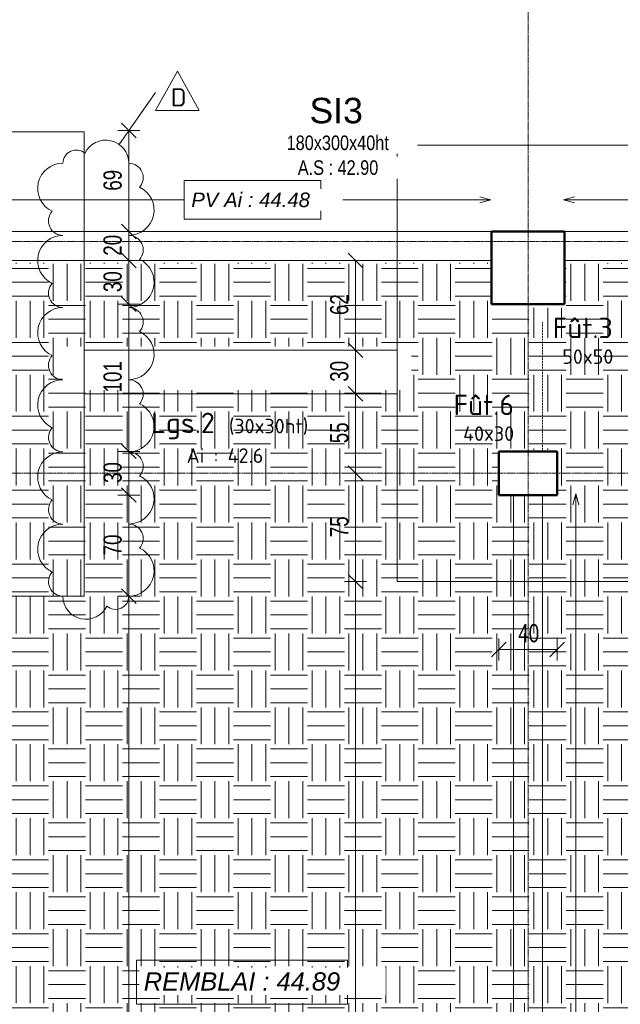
# Model space of a CAD drawing. Header units: millimetres. Extents: x 3690 to 285311, y -2348 to 78336.
# Tile 7 of 46: x 67713 to 71839, y 58089 to 64855. Entities that reach past the tile are written whole.
import ezdxf

# ---------------------------------------------------------------- set-up
doc = ezdxf.new("R2010")
doc.units = ezdxf.units.MM
doc.linetypes.add('Ligne de quadrillage', pattern=[22.225, 12.7, -3.175, 3.175, -3.175])
doc.linetypes.add('tiret perso', pattern=[2.6, 1.3, -1.3])
for name, color, linetype, lineweight in [('A-ANNO-DIMS', 211, 'Continuous', 9), ('A-ANNO-DIMS-50', 211, 'Continuous', 9), ('A-DETL', 90, 'Continuous', 5), ('A-DETL-GENF', 92, 'Continuous', 5), ('A-WALL', 113, 'Continuous', 9), ('G-ANNO-REVC', 71, 'Continuous', 9), ('G-ANNO-REVC-IDEN', 71, 'Continuous', 9), ('G-ANNO-TEXT', 231, 'Continuous', 9), ('S-BEAM', 12, 'Continuous', 5), ('S-BEAM-IDEN', 2, 'Continuous', 9), ('S-COLS', 52, 'Continuous', 5), ('S-COLS-IDEN', 171, 'Continuous', 9), ('S-FNDN', 32, 'Continuous', 9), ('S-FNDN-IDEN', 2, 'Continuous', 9), ('S-GRID', 1, 'Continuous', 9)]:
    doc.layers.add(name, color=color, linetype=linetype, lineweight=lineweight)
doc.styles.add('Arial Narrow_5', font='ARIALN.TTF', dxfattribs={"width": 0.9, "height": 125})
doc.styles.add('Arial_6', font='arial.ttf', dxfattribs={"width": 0.8, "height": 100})
doc.styles.add('Arial_7', font='arial.ttf', dxfattribs={"height": 175})
doc.styles.add('Arial_I', font='ariali.ttf', dxfattribs={"height": 125})
doc.styles.add('Arial_I_1', font='ariali.ttf', dxfattribs={"height": 100})
doc.styles.add('ISOCPEUR', font='isocpeur.ttf', dxfattribs={"height": 100})
doc.styles.add('ISOCPEUR_1', font='isocpeur.ttf', dxfattribs={"height": 125})
doc.styles.add('ISOCPEUR_B', font='txt', dxfattribs={"height": 140})
doc.dimstyles.new('AB6_1_50_-_GB', dxfattribs={"dimscale": 304.8, "dimtxt": 127.928872, "dimasz": 0.328084, "dimexe": 0.246063, "dimexo": 0.0625, "dimgap": 0.04101, "dimtad": 1, "dimdec": 0, "dimlfac": 0.1, "dimdsep": 46, "dimtxsty": 'Arial Narrow_5', "dimblk1": 'OBLIQUE', "dimblk2": 'OBLIQUE', "dimsah": 1, "dimcen": 0.09, "dimazin": 0, "dimtfac": 1, "dimtdec": 4, "dimtix": 1, "dimtmove": 0, "dimatfit": 3, "dimfxl": 0.246063, "dimfxlon": 1, "dimtvp": 1, "dimtolj": 1, "dimtzin": 0, "dimarcsym": 2})

# ---------------------------------------------------------------- blocks, each defined once
blk = doc.blocks.new('DIMBLOCK113-Fondations variante')
at = {"layer": 'A-ANNO-DIMS-50'}
for p, q in [((71005.5, 60527.7), (71005.5, 60602.7)), ((71405.5, 60527.7), (71405.5, 60602.7)), ((71005.5, 60527.7), (71405.5, 60527.7)), ((71005.5, 60527.7), (71005.5, 60452.7)), ((71405.5, 60527.7), (71405.5, 60452.7))]:
    blk.add_line(p, q, dxfattribs=at)
at = {"layer": 'A-ANNO-DIMS-50', "lineweight": 18}
for p, q in [((71005.5, 60527.7), (71055.5, 60577.7)), ((71405.5, 60527.7), (71455.5, 60577.7)), ((71005.5, 60527.7), (70955.5, 60477.7)), ((71405.5, 60527.7), (71355.5, 60477.7))]:
    blk.add_line(p, q, dxfattribs=at)
at = {"layer": 'A-ANNO-DIMS-50', "color": 0, "insert": (71138.4, 60701.8), "char_height": 125, "width": 160.825, "attachment_point": 1, "line_spacing_factor": 0.974696, "style": 'Arial Narrow_5'}
blk.add_mtext('40', dxfattribs=at)
blk = doc.blocks.new('_Oblique')
at = {"color": 0, "linetype": 'ByBlock', "lineweight": -2}
blk.add_line((-0.5, -0.5), (0.5, 0.5), dxfattribs=at)
blk = doc.blocks.new('DIMBLOCK256-Fondations variante')
at = {"layer": 'A-ANNO-DIMS-50', "lineweight": 18}
for p, q in [((70019.9, 60993.6), (69969.9, 61043.6)), ((70019.9, 60993.6), (70069.9, 60943.6)), ((70019.9, 54235.4), (69969.9, 54285.4)), ((70019.9, 54235.4), (70069.9, 54185.4))]:
    blk.add_line(p, q, dxfattribs=at)
at = {"layer": 'A-ANNO-DIMS-50'}
for p, q in [((70019.9, 60993.6), (69944.9, 60993.6)), ((70019.9, 54235.4), (70019.9, 60993.6)), ((70019.9, 60993.6), (70094.9, 60993.6)), ((70019.9, 54235.4), (69944.9, 54235.4)), ((70019.9, 54235.4), (70094.9, 54235.4))]:
    blk.add_line(p, q, dxfattribs=at)
at = {"layer": 'A-ANNO-DIMS-50', "color": 0, "insert": (69845.8, 57514), "char_height": 125, "width": 241.237, "attachment_point": 1, "rotation": 90, "line_spacing_factor": 0.974696, "style": 'Arial Narrow_5'}
blk.add_mtext('676', dxfattribs=at)
blk = doc.blocks.new('DIMBLOCK257-Fondations variante')
at = {"layer": 'A-ANNO-DIMS-50', "lineweight": 18}
for p, q in [((70019.9, 61738.6), (69969.9, 61788.6)), ((70019.9, 61738.6), (70069.9, 61688.6)), ((70019.9, 60993.6), (69969.9, 61043.6)), ((70019.9, 60993.6), (70069.9, 60943.6))]:
    blk.add_line(p, q, dxfattribs=at)
at = {"layer": 'A-ANNO-DIMS-50'}
for p, q in [((70019.9, 61738.6), (69944.9, 61738.6)), ((70019.9, 60993.6), (70019.9, 61738.6)), ((70019.9, 61738.6), (70094.9, 61738.6)), ((70019.9, 60993.6), (69944.9, 60993.6)), ((70019.9, 60993.6), (70094.9, 60993.6))]:
    blk.add_line(p, q, dxfattribs=at)
at = {"layer": 'A-ANNO-DIMS-50', "color": 0, "insert": (69845.8, 61299), "char_height": 125, "width": 160.825, "attachment_point": 1, "rotation": 90, "line_spacing_factor": 0.974696, "style": 'Arial Narrow_5'}
blk.add_mtext('75', dxfattribs=at)
blk = doc.blocks.new('DIMBLOCK258-Fondations variante')
at = {"layer": 'A-ANNO-DIMS-50', "lineweight": 18}
for p, q in [((70019.9, 62284.4), (69969.9, 62334.4)), ((70019.9, 62284.4), (70069.9, 62234.4)), ((70019.9, 61738.6), (69969.9, 61788.6)), ((70019.9, 61738.6), (70069.9, 61688.6))]:
    blk.add_line(p, q, dxfattribs=at)
at = {"layer": 'A-ANNO-DIMS-50'}
for p, q in [((70019.9, 62284.4), (69944.9, 62284.4)), ((70019.9, 61738.6), (70019.9, 62284.4)), ((70019.9, 62284.4), (70094.9, 62284.4)), ((70019.9, 61738.6), (69944.9, 61738.6)), ((70019.9, 61738.6), (70094.9, 61738.6))]:
    blk.add_line(p, q, dxfattribs=at)
at = {"layer": 'A-ANNO-DIMS-50', "color": 0, "insert": (69845.8, 61944.5), "char_height": 125, "width": 160.825, "attachment_point": 1, "rotation": 90, "line_spacing_factor": 0.974696, "style": 'Arial Narrow_5'}
blk.add_mtext('55', dxfattribs=at)
blk = doc.blocks.new('DIMBLOCK259-Fondations variante')
at = {"layer": 'A-ANNO-DIMS-50', "lineweight": 18}
for p, q in [((70019.9, 62584.4), (69969.9, 62634.4)), ((70019.9, 62584.4), (70069.9, 62534.4)), ((70019.9, 62284.4), (69969.9, 62334.4)), ((70019.9, 62284.4), (70069.9, 62234.4))]:
    blk.add_line(p, q, dxfattribs=at)
at = {"layer": 'A-ANNO-DIMS-50'}
for p, q in [((70019.9, 62584.4), (69944.9, 62584.4)), ((70019.9, 62284.4), (70019.9, 62584.4)), ((70019.9, 62584.4), (70094.9, 62584.4)), ((70019.9, 62284.4), (69944.9, 62284.4)), ((70019.9, 62284.4), (70094.9, 62284.4))]:
    blk.add_line(p, q, dxfattribs=at)
at = {"layer": 'A-ANNO-DIMS-50', "color": 0, "insert": (69845.8, 62367.4), "char_height": 125, "width": 160.825, "attachment_point": 1, "rotation": 90, "line_spacing_factor": 0.974696, "style": 'Arial Narrow_5'}
blk.add_mtext('30', dxfattribs=at)
blk = doc.blocks.new('DIMBLOCK260-Fondations variante')
at = {"layer": 'A-ANNO-DIMS-50'}
for p, q in [((70019.9, 63200.2), (69944.9, 63200.2)), ((70019.9, 62584.4), (70019.9, 63200.2)), ((70019.9, 63200.2), (70094.9, 63200.2)), ((70019.9, 62584.4), (69944.9, 62584.4)), ((70019.9, 62584.4), (70094.9, 62584.4))]:
    blk.add_line(p, q, dxfattribs=at)
at = {"layer": 'A-ANNO-DIMS-50', "lineweight": 18}
for p, q in [((70019.9, 63200.2), (69969.9, 63250.2)), ((70019.9, 63200.2), (70069.9, 63150.2)), ((70019.9, 62584.4), (69969.9, 62634.4)), ((70019.9, 62584.4), (70069.9, 62534.4))]:
    blk.add_line(p, q, dxfattribs=at)
at = {"layer": 'A-ANNO-DIMS-50', "color": 0, "insert": (69845.8, 62825.3), "char_height": 125, "width": 160.825, "attachment_point": 1, "rotation": 90, "line_spacing_factor": 0.974696, "style": 'Arial Narrow_5'}
blk.add_mtext('62', dxfattribs=at)
blk = doc.blocks.new('DIMBLOCK272-Fondations variante')
at = {"layer": 'A-ANNO-DIMS-50', "lineweight": 18}
for p, q in [((68462.9, 64093.6), (68412.9, 64143.6)), ((68462.9, 64093.6), (68512.9, 64043.6)), ((68462.9, 63400.2), (68412.9, 63450.2)), ((68462.9, 63400.2), (68512.9, 63350.2))]:
    blk.add_line(p, q, dxfattribs=at)
at = {"layer": 'A-ANNO-DIMS-50'}
for p, q in [((68462.9, 64093.6), (68387.9, 64093.6)), ((68462.9, 64093.6), (68462.9, 63400.2)), ((68462.9, 64093.6), (68537.9, 64093.6)), ((68462.9, 63400.2), (68387.9, 63400.2)), ((68462.9, 63400.2), (68537.9, 63400.2))]:
    blk.add_line(p, q, dxfattribs=at)
at = {"layer": 'A-ANNO-DIMS-50', "color": 0, "insert": (68288.8, 63679.9), "char_height": 125, "width": 160.825, "attachment_point": 1, "rotation": 90, "line_spacing_factor": 0.974696, "style": 'Arial Narrow_5'}
blk.add_mtext('69', dxfattribs=at)
blk = doc.blocks.new('DIMBLOCK273-Fondations variante')
at = {"layer": 'A-ANNO-DIMS-50'}
for p, q in [((68462.9, 63400.2), (68387.9, 63400.2)), ((68462.9, 63400.2), (68462.9, 63200.2)), ((68462.9, 63400.2), (68537.9, 63400.2)), ((68462.9, 63200.2), (68387.9, 63200.2)), ((68462.9, 63200.2), (68537.9, 63200.2))]:
    blk.add_line(p, q, dxfattribs=at)
at = {"layer": 'A-ANNO-DIMS-50', "lineweight": 18}
for p, q in [((68462.9, 63400.2), (68412.9, 63450.2)), ((68462.9, 63400.2), (68512.9, 63350.2)), ((68462.9, 63200.2), (68412.9, 63250.2)), ((68462.9, 63200.2), (68512.9, 63150.2))]:
    blk.add_line(p, q, dxfattribs=at)
at = {"layer": 'A-ANNO-DIMS-50', "color": 0, "insert": (68288.8, 63233.2), "char_height": 125, "width": 160.825, "attachment_point": 1, "rotation": 90, "line_spacing_factor": 0.974696, "style": 'Arial Narrow_5'}
blk.add_mtext('20', dxfattribs=at)
blk = doc.blocks.new('DIMBLOCK274-Fondations variante')
at = {"layer": 'A-ANNO-DIMS-50'}
for p, q in [((68462.9, 63200.2), (68387.9, 63200.2)), ((68462.9, 63200.2), (68462.9, 62900.2)), ((68462.9, 63200.2), (68537.9, 63200.2)), ((68462.9, 62900.2), (68387.9, 62900.2)), ((68462.9, 62900.2), (68537.9, 62900.2))]:
    blk.add_line(p, q, dxfattribs=at)
at = {"layer": 'A-ANNO-DIMS-50', "lineweight": 18}
for p, q in [((68462.9, 63200.2), (68412.9, 63250.2)), ((68462.9, 63200.2), (68512.9, 63150.2)), ((68462.9, 62900.2), (68412.9, 62950.2)), ((68462.9, 62900.2), (68512.9, 62850.2))]:
    blk.add_line(p, q, dxfattribs=at)
at = {"layer": 'A-ANNO-DIMS-50', "color": 0, "insert": (68288.8, 62983.2), "char_height": 125, "width": 160.825, "attachment_point": 1, "rotation": 90, "line_spacing_factor": 0.974696, "style": 'Arial Narrow_5'}
blk.add_mtext('30', dxfattribs=at)
blk = doc.blocks.new('DIMBLOCK275-Fondations variante')
at = {"layer": 'A-ANNO-DIMS-50', "lineweight": 18}
for p, q in [((68462.9, 62900.2), (68412.9, 62950.2)), ((68462.9, 62900.2), (68512.9, 62850.2)), ((68462.9, 61888.6), (68412.9, 61938.6)), ((68462.9, 61888.6), (68512.9, 61838.6))]:
    blk.add_line(p, q, dxfattribs=at)
at = {"layer": 'A-ANNO-DIMS-50'}
for p, q in [((68462.9, 62900.2), (68387.9, 62900.2)), ((68462.9, 62900.2), (68462.9, 61888.6)), ((68462.9, 62900.2), (68537.9, 62900.2)), ((68462.9, 61888.6), (68387.9, 61888.6)), ((68462.9, 61888.6), (68537.9, 61888.6))]:
    blk.add_line(p, q, dxfattribs=at)
at = {"layer": 'A-ANNO-DIMS-50', "color": 0, "insert": (68288.8, 62293.9), "char_height": 125, "width": 241.237, "attachment_point": 1, "rotation": 90, "line_spacing_factor": 0.974696, "style": 'Arial Narrow_5'}
blk.add_mtext('101', dxfattribs=at)
blk = doc.blocks.new('DIMBLOCK276-Fondations variante')
at = {"layer": 'A-ANNO-DIMS-50', "lineweight": 18}
for p, q in [((68462.9, 61888.6), (68412.9, 61938.6)), ((68462.9, 61888.6), (68512.9, 61838.6)), ((68462.9, 61588.6), (68412.9, 61638.6)), ((68462.9, 61588.6), (68512.9, 61538.6))]:
    blk.add_line(p, q, dxfattribs=at)
at = {"layer": 'A-ANNO-DIMS-50'}
for p, q in [((68462.9, 61888.6), (68387.9, 61888.6)), ((68462.9, 61888.6), (68462.9, 61588.6)), ((68462.9, 61888.6), (68537.9, 61888.6)), ((68462.9, 61588.6), (68387.9, 61588.6)), ((68462.9, 61588.6), (68537.9, 61588.6))]:
    blk.add_line(p, q, dxfattribs=at)
at = {"layer": 'A-ANNO-DIMS-50', "color": 0, "insert": (68288.8, 61671.5), "char_height": 125, "width": 160.825, "attachment_point": 1, "rotation": 90, "line_spacing_factor": 0.974696, "style": 'Arial Narrow_5'}
blk.add_mtext('30', dxfattribs=at)
blk = doc.blocks.new('DIMBLOCK277-Fondations variante')
at = {"layer": 'A-ANNO-DIMS-50', "lineweight": 18}
for p, q in [((68462.9, 61588.6), (68412.9, 61638.6)), ((68462.9, 61588.6), (68512.9, 61538.6)), ((68462.9, 60893.6), (68412.9, 60943.6)), ((68462.9, 60893.6), (68512.9, 60843.6))]:
    blk.add_line(p, q, dxfattribs=at)
at = {"layer": 'A-ANNO-DIMS-50'}
for p, q in [((68462.9, 61588.6), (68387.9, 61588.6)), ((68462.9, 61588.6), (68462.9, 60893.6)), ((68462.9, 61588.6), (68537.9, 61588.6)), ((68462.9, 60893.6), (68387.9, 60893.6)), ((68462.9, 60893.6), (68537.9, 60893.6))]:
    blk.add_line(p, q, dxfattribs=at)
at = {"layer": 'A-ANNO-DIMS-50', "color": 0, "insert": (68288.8, 61174), "char_height": 125, "width": 160.825, "attachment_point": 1, "rotation": 90, "line_spacing_factor": 0.974696, "style": 'Arial Narrow_5'}
blk.add_mtext('70', dxfattribs=at)
blk = doc.blocks.new('DIMBLOCK278-Fondations variante')
at = {"layer": 'A-ANNO-DIMS-50', "lineweight": 18}
for p, q in [((68462.9, 60893.6), (68412.9, 60943.6)), ((68462.9, 60893.6), (68512.9, 60843.6)), ((68462.9, 54280.4), (68412.9, 54330.4)), ((68462.9, 54280.4), (68512.9, 54230.4))]:
    blk.add_line(p, q, dxfattribs=at)
at = {"layer": 'A-ANNO-DIMS-50'}
for p, q in [((68462.9, 60893.6), (68387.9, 60893.6)), ((68462.9, 60893.6), (68462.9, 54280.4)), ((68462.9, 60893.6), (68537.9, 60893.6)), ((68462.9, 54280.4), (68387.9, 54280.4)), ((68462.9, 54280.4), (68537.9, 54280.4))]:
    blk.add_line(p, q, dxfattribs=at)
at = {"layer": 'A-ANNO-DIMS-50', "color": 0, "insert": (68288.8, 57486.5), "char_height": 125, "width": 241.237, "attachment_point": 1, "rotation": 90, "line_spacing_factor": 0.974696, "style": 'Arial Narrow_5'}
blk.add_mtext('661', dxfattribs=at)
blk = doc.blocks.new('Family - ___-3294255-Fondations variante')
at = {"layer": 'G-ANNO-REVC'}
for centre, radius, start, end in [((-8476.1, 64225.3), 158.4, 357.88638, 152.67761), ((-8679.6, 64232.8), 90.5, 46.07606, 177.88638), ((-8776.4, 64062.7), 173.6, 87.88638, 242.67761), ((-8321.5, 64120.3), 99.2, 316.07606, 87.88638), ((-8329.7, 63897.3), 173.6, 267.88638, 62.67761), ((-8784.7, 63839.7), 99.2, 136.07606, 267.88638), ((-8794.7, 63567.1), 173.6, 87.88638, 242.67761), ((-8339.8, 63624.8), 99.2, 316.07606, 87.88638), ((-8348, 63401.7), 173.6, 267.88638, 62.67761), ((-8803, 63344.1), 99.2, 136.07606, 267.88638), ((-8813, 63071.5), 173.6, 87.88638, 242.67761), ((-8358.1, 63129.2), 99.2, 316.07606, 87.88638), ((-8366.3, 62906.2), 173.6, 267.88638, 62.67761), ((-8821.3, 62848.5), 99.2, 136.07606, 267.88638), ((-8831.3, 62576), 173.6, 87.88638, 242.67761), ((-8376.4, 62633.6), 99.2, 316.07606, 87.88638), ((-8384.6, 62410.6), 173.6, 267.88638, 62.67761), ((-8839.5, 62353), 99.2, 136.07606, 267.88638), ((-8849.6, 62080.4), 173.6, 87.88638, 242.67761), ((-8394.7, 62138.1), 99.2, 316.07606, 87.88638), ((-8402.9, 61915.1), 173.6, 267.88638, 62.67761), ((-8857.8, 61857.4), 99.2, 136.07606, 267.88638), ((-8867.9, 61584.9), 173.6, 87.88638, 242.67761), ((-8413, 61642.5), 99.2, 316.07606, 87.88638), ((-8421.2, 61419.5), 173.6, 267.88638, 62.67761), ((-8876.1, 61361.9), 99.2, 136.07606, 267.88638), ((-8721.5, 61256.9), 158.4, 177.88638, 332.67761), ((-8518, 61249.4), 90.5, 226.07606, 357.88638)]:
    blk.add_arc(centre, radius, start, end, dxfattribs=at)
blk = doc.blocks.new('M_Etiquette de révision - M_Etiquette de révision-2978296-Fondations variante')
at = {"layer": 'G-ANNO-REVC-IDEN'}
for p, q in [((-3.1, -1.98), (-0.1, 3.43)), ((-0.1, 3.43), (2.9, -1.98)), ((2.9, -1.98), (-3.1, -1.98))]:
    blk.add_line(p, q, dxfattribs=at)

msp = doc.modelspace()

# ---------------------------------------------------------------- hatches: boundary and pattern name
at = {"layer": 'A-DETL-GENF'}
h = msp.add_hatch(dxfattribs=at)
h.set_pattern_fill('FP_16', color=9, style=0, pattern_type=2)
h.set_pattern_definition([(0, (76801.46, -544.81), (254, 254), [254, -254]), (0, (76801.46, -449.56), (254, 254), [254, -254]), (0, (76801.46, -354.31), (254, 254), [254, -254]), (90, (76833.2, -322.56), (-254, 254), [254, -254]), (90, (76928.46, -322.56), (-254, 254), [254, -254]), (90, (77023.7, -322.56), (-254, 254), [254, -254])])
h.paths.add_polyline_path([(74995.46, 51993.73), (74995.46, 63181.5), (71465.46, 63181.5), (71465.46, 62874.08), (70945.46, 62874.08), (70945.46, 63184.39), (67465.46, 63184.39), (67465.46, 62876.84), (67165.46, 62876.84), (67165.46, 61898.56), (67245.46, 61898.56), (67245.46, 61578.56), (67045.46, 61578.56), (67045.46, 53595.4), (67245.46, 53595.4), (67245.46, 53275.4), (67165.46, 53275.4), (67165.46, 52296.43), (67465.46, 52296.43), (67465.46, 51993.73), (70945.46, 51993.73), (70945.46, 52293.73), (71465.46, 52293.73), (71465.46, 51993.73), (71610.39, 51993.73)])
h.paths.add_polyline_path([(74655.46, 52590.4), (72005.88, 52590.4), (72005.88, 52890.4), (74655.46, 52890.4)])
h.paths.add_polyline_path([(70405.46, 52615.4), (68005.46, 52615.4), (68005.46, 52915.4), (70405.46, 52915.4)])
h.paths.add_polyline_path([(70995.46, 53275.4), (70995.46, 53595.4), (71415.46, 53595.4), (71415.46, 53275.4)])
h.paths.add_polyline_path([(70995.46, 61578.56), (70995.46, 61898.56), (71415.46, 61898.56), (71415.46, 61578.56)])
h.paths.add_polyline_path([(72005.46, 62284.39), (72005.46, 62584.39), (74705.46, 62584.39), (74705.46, 62284.39)])
h.paths.add_polyline_path([(68005.46, 62309.39), (68005.46, 62609.39), (70405.46, 62609.39), (70405.46, 62309.39)])

# ---------------------------------------------------------------- linework, layer by layer
at = {"layer": 'A-DETL', "linetype": 'tiret perso'}
msp.add_line((71305.46, 61888.56), (71305.46, 62780.23), dxfattribs=at)
at = {"layer": 'A-WALL'}
for p, q in [((70955.46, 63400.23), (67455.46, 63400.23)), ((70955.46, 63400.23), (70955.46, 63200.23)), ((71455.46, 63400.23), (73198.23, 63400.23)), ((71455.46, 63200.23), (71455.46, 63400.23)), ((67455.46, 63200.23), (70955.46, 63200.23)), ((71455.46, 63200.23), (74999.53, 63200.23)), ((71105.46, 61588.56), (71105.46, 53585.4)), ((71105.46, 61588.56), (71305.46, 61588.56)), ((71305.46, 53585.4), (71305.46, 61588.56))]:
    msp.add_line(p, q, dxfattribs=at)
at = {"layer": 'G-ANNO-REVC-IDEN'}
msp.add_line((68395.84, 63998.34), (68646.98, 64354.07), dxfattribs=at)
at = {"layer": 'G-ANNO-TEXT', "color": 50}
for p, q in [((67456.39, 63617.07), (68842.25, 63617.07)), ((70948.99, 63617.07), (69782.25, 63617.07)), ((70948.99, 63617.07), (70873.99, 63637.16)), ((70948.99, 63617.07), (70873.99, 63596.97)), ((71449.23, 63617.07), (71524.23, 63637.16)), ((71449.23, 63617.07), (71524.23, 63596.97)), ((71449.23, 63617.07), (72942.25, 63617.07)), ((71533.7, 61595.89), (71513.61, 61520.89)), ((71533.7, 61595.89), (71553.8, 61520.89)), ((71533.7, 61595.89), (71533.7, 57784.99))]:
    msp.add_line(p, q, dxfattribs=at)
at = {"layer": 'G-ANNO-TEXT', "color": 50, "flags": 128}
for points in [[(68842.25, 63749.36), (69782.25, 63749.36), (69782.25, 63483.86), (68842.25, 63483.86)], [(68515.87, 58392.45), (69965.37, 58392.45), (69965.37, 58090.45), (68515.87, 58090.45)]]:
    msp.add_lwpolyline(points, close=True, dxfattribs=at)
at = {"layer": 'S-BEAM'}
for p, q in [((68155.46, 62584.39), (68155.46, 62284.39)), ((70305.46, 62584.39), (68155.46, 62584.39)), ((68155.46, 62284.39), (68155.46, 62584.39)), ((68155.46, 62584.39), (70305.46, 62584.39)), ((70305.46, 62284.39), (70305.46, 62584.39)), ((70305.46, 62584.39), (70305.46, 62284.39)), ((68155.46, 62284.39), (70305.46, 62284.39)), ((68155.46, 62284.39), (70305.46, 62284.39))]:
    msp.add_line(p, q, dxfattribs=at)
at = {"layer": 'S-COLS'}
for p, q in [((70955.46, 62900.23), (70955.46, 63400.23)), ((70955.46, 63400.23), (71455.46, 63400.23)), ((71455.46, 63400.23), (71455.46, 62900.23)), ((71455.46, 62900.23), (70955.46, 62900.23)), ((71005.46, 61588.56), (71005.46, 61888.56)), ((71005.46, 61888.56), (71405.46, 61888.56)), ((71405.46, 61888.56), (71405.46, 61588.56)), ((71405.46, 61588.56), (71005.46, 61588.56))]:
    msp.add_line(p, q, dxfattribs=at)
at = {"layer": 'S-COLS', "lineweight": 50}
for p, q in [((70955.46, 62900.23), (70955.46, 63400.23)), ((70955.46, 63400.23), (71455.46, 63400.23)), ((71455.46, 62900.23), (71455.46, 63400.23)), ((71455.46, 62900.23), (70955.46, 62900.23)), ((71005.46, 61588.56), (71005.46, 61888.56)), ((71005.46, 61888.56), (71405.46, 61888.56)), ((71405.46, 61588.56), (71405.46, 61888.56)), ((71405.46, 61588.56), (71005.46, 61588.56))]:
    msp.add_line(p, q, dxfattribs=at)
at = {"layer": 'S-FNDN', "lineweight": 5}
for p, q in [((66255.46, 64084.39), (68155.46, 64084.39)), ((68155.46, 64084.39), (66255.46, 64084.39)), ((68155.46, 60893.56), (68155.46, 64084.39)), ((68155.46, 64084.39), (68155.46, 60893.56)), ((72105.46, 63993.56), (70305.46, 63993.56)), ((70305.46, 63993.56), (70305.46, 60993.56)), ((70305.46, 60993.56), (70305.46, 63993.56)), ((70305.46, 63993.56), (72105.46, 63993.56)), ((70305.46, 60993.56), (72105.46, 60993.56)), ((72105.46, 60993.56), (70305.46, 60993.56)), ((66255.46, 60893.56), (68155.46, 60893.56)), ((68155.46, 60893.56), (66255.46, 60893.56))]:
    msp.add_line(p, q, dxfattribs=at)
at = {"layer": 'S-GRID', "linetype": 'Ligne de quadrillage'}
for p, q in [((71205.46, 47292.72), (71205.46, 65870.79)), ((60593.04, 63330.23), (110150.38, 63330.23)), ((60593.04, 61738.56), (110150.38, 61738.56))]:
    msp.add_line(p, q, dxfattribs=at)

# ---------------------------------------------------------------- block references
at = {"layer": 'G-ANNO-REVC', "rotation": 2.113623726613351}
msp.add_blockref('Family - ___-3294255-Fondations variante', (79143.55, 0), dxfattribs=at)
at = {"layer": 'G-ANNO-REVC-IDEN', "xscale": 49.99999999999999, "yscale": 49.99999999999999, "zscale": 49.99999999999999}
msp.add_blockref('M_Etiquette de révision - M_Etiquette de révision-2978296-Fondations variante', (68801.78, 64330.06), dxfattribs=at)

# ---------------------------------------------------------------- texts
at = {"layer": 'G-ANNO-REVC-IDEN', "insert": (68751.65, 64384.05), "char_height": 125, "width": 120.2531, "attachment_point": 1, "style": 'ISOCPEUR_1'}
msp.add_mtext('D', dxfattribs=at)
at = {"layer": 'S-BEAM-IDEN', "attachment_point": 1}
for s, insert, char_height, width, style in [('Lgs.2', (68617.15, 62154.35), 140, 553.1644, 'ISOCPEUR_B'), ('(30x30ht)', (69150.66, 62112.48), 100, 701.4766, 'ISOCPEUR'), ('Ai : 42.6', (68860.03, 61909.47), 100, 649.3669, 'ISOCPEUR')]:
    msp.add_mtext(s, dxfattribs=dict(at, insert=insert, char_height=char_height, width=width, style=style))
at = {"layer": 'S-COLS-IDEN', "attachment_point": 1}
for s, insert, char_height, width, style in [('Fût.3', (71375.18, 62806.83), 140, 537.1306, 'ISOCPEUR_B'), ('50x50', (71440.91, 62589.76), 100, 440.9281, 'ISOCPEUR'), ('Fût.6', (70693.76, 62277.65), 140, 537.1306, 'ISOCPEUR_B'), ('40x30', (70759.49, 62060.59), 100, 452.9534, 'ISOCPEUR')]:
    msp.add_mtext(s, dxfattribs=dict(at, insert=insert, char_height=char_height, width=width, style=style))
at = {"layer": 'S-FNDN-IDEN', "attachment_point": 1, "bg_fill": 3, "box_fill_scale": 1.25, "bg_fill_color": 256, "bg_fill_true_color": 13158600, "bg_fill_transparency": 0}
for s, insert, char_height, width, style in [('SI3', (69704.08, 64318.07), 175, 452.9534, 'Arial_7'), ('A.S : 42.90', (69623.91, 63888.74), 100, 686.2445, 'Arial_6')]:
    msp.add_mtext(s, dxfattribs=dict(at, insert=insert, char_height=char_height, width=width, style=style))

# ---------------------------------------------------------------- dimensions: what is measured, and where the dimension line sits
at = {"layer": 'A-ANNO-DIMS'}
for base, p1, p2, override, picture, middle in [((68462.87, 63400.23), (68387.87, 64093.56), (68387.87, 63400.23), {"dimpost": '<>', "dimfxl": 693.330784}, 'DIMBLOCK272-Fondations variante', (68386.55, 63746.89)), ((68462.87, 63200.23), (68387.87, 63400.23), (68537.87, 63200.23), {"dimpost": '<>', "dimfxl": 250}, 'DIMBLOCK273-Fondations variante', (68386.55, 63300.23)), ((68462.87, 62900.23), (68537.87, 63200.23), (68387.87, 62900.23), {"dimpost": '<>', "dimfxl": 335.410197}, 'DIMBLOCK274-Fondations variante', (68386.55, 63050.23)), ((70019.87, 63200.23), (69944.87, 62584.39), (69944.87, 63200.23), {"dimpost": '<>', "dimfxl": 615.834608}, 'DIMBLOCK260-Fondations variante', (69943.55, 62892.31)), ((68462.87, 61888.56), (68387.87, 62900.23), (68387.87, 61888.56), {"dimpost": '<>', "dimfxl": 1011.669216}, 'DIMBLOCK275-Fondations variante', (68386.55, 62394.39)), ((70019.87, 62584.39), (69944.87, 62284.39), (69944.87, 62584.39), {"dimpost": '<>', "dimfxl": 300}, 'DIMBLOCK259-Fondations variante', (69943.55, 62434.39)), ((70019.87, 62284.39), (69944.87, 61738.56), (69944.87, 62284.39), {"dimpost": '<>', "dimfxl": 545.834608}, 'DIMBLOCK258-Fondations variante', (69943.81, 62011.48)), ((68462.87, 61588.56), (68387.87, 61888.56), (68387.87, 61588.56), {"dimpost": '<>', "dimfxl": 300}, 'DIMBLOCK276-Fondations variante', (68386.55, 61738.56)), ((70019.87124376, 61738.55970704), (70094.87124376, 60993.55970704), (69944.87124376, 61738.55970704), {"dimpost": '<>', "dimfxl": 759.950656}, 'DIMBLOCK257-Fondations variante', (69943.80541838, 61366.05970704)), ((68462.86718059, 60893.55970704), (68387.86718059, 61588.55970704), (68387.86718059, 60893.55970704), {"dimpost": '<>', "dimfxl": 695}, 'DIMBLOCK277-Fondations variante', (68386.54555675, 61241.05970704)), ((68462.87, 54280.4), (68387.87, 60893.56), (68387.87, 54280.4), {"dimpost": '<>', "dimfxl": 6613.163046}, 'DIMBLOCK278-Fondations variante', (68386.55, 57586.98))]:
    dim = msp.add_linear_dim(base=base, p1=p1, p2=p2, angle=90, dimstyle='AB6_1_50_-_GB', override=override, dxfattribs=at)
    dim.commit()
    dim.dimension.update_dxf_attribs({"geometry": picture, "text_midpoint": middle})
dim = msp.add_linear_dim(base=(71405.46, 60527.75), p1=(71005.46, 60602.75), p2=(71405.46, 60602.75), dimstyle='AB6_1_50_-_GB', override={"dimpost": '<>', "dimfxl": 400}, dxfattribs=at)
dim.commit()
dim.dimension.update_dxf_attribs({"geometry": 'DIMBLOCK113-Fondations variante', "text_midpoint": (71205.46, 60604.07)})

# ---------------------------------------------------------------- next in the draw order: texts
at = {"layer": 'G-ANNO-TEXT', "color": 7, "attachment_point": 1, "bg_fill": 3, "box_fill_scale": 1.25, "bg_fill_color": 256, "bg_fill_true_color": 13158600, "bg_fill_transparency": 0}
for s, insert, char_height, width, style in [('PV Ai : 44.48', (68892.25, 63667.07), 100, 1014.1347, 'Arial_I_1'), ('REMBLAI : 44.89', (68565.87, 58308.7), 125, 1631.4341, 'Arial_I')]:
    msp.add_mtext(s, dxfattribs=dict(at, insert=insert, char_height=char_height, width=width, style=style))
at = {"layer": 'S-FNDN-IDEN', "insert": (69547.11, 64059.16), "char_height": 100, "width": 872.236, "attachment_point": 1, "style": 'Arial_6', "bg_fill": 3, "box_fill_scale": 1.25, "bg_fill_color": 256, "bg_fill_true_color": 13158600, "bg_fill_transparency": 0}
msp.add_mtext('180x300x40ht', dxfattribs=at)

# ---------------------------------------------------------------- next in the draw order: dimensions: what is measured, and where the dimension line sits
at = {"layer": 'A-ANNO-DIMS'}
dim = msp.add_linear_dim(base=(70019.87, 60993.56), p1=(70094.87, 54235.4), p2=(70094.87, 60993.56), angle=90, dimstyle='AB6_1_50_-_GB', override={"dimpost": '<>', "dimfxl": 6758.163046}, dxfattribs=at)
dim.commit()
dim.dimension.update_dxf_attribs({"geometry": 'DIMBLOCK256-Fondations variante', "text_midpoint": (69943.55, 57614.48)})

doc.saveas('drawing.dxf')
